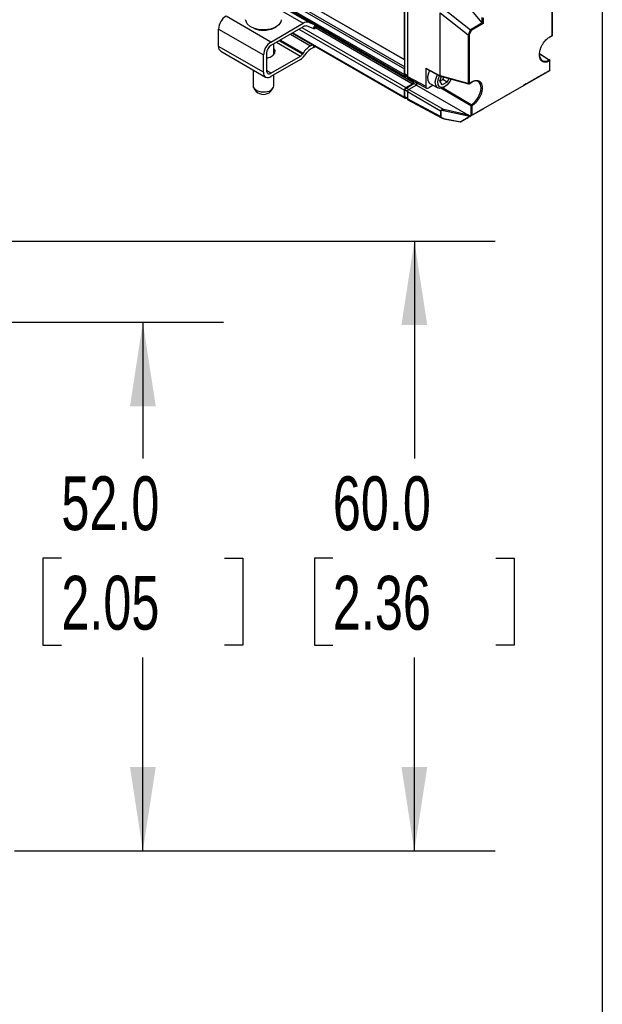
# Model space of a CAD drawing. Header units: millimetres. Extents: x 16 to 683, y 16 to 524.
# Tile 10 of 11: x 625 to 683, y 234 to 331. Entities that reach past the tile are written whole.
import ezdxf

# ---------------------------------------------------------------- set-up
doc = ezdxf.new("R2010")
doc.units = ezdxf.units.MM
doc.header["$LTSCALE"] = 2.5
doc.layers.add('DIMENSIONS', color=140, linetype='Continuous', lineweight=25)
doc.layers.add('TEXT', color=140, linetype='Continuous', lineweight=25)
doc.styles.add('SLDTEXTSTYLE0', font='TXT', dxfattribs={"width": 0.7})
doc.dimstyles.new('SLDDIMSTYLE3', dxfattribs={"dimtxt": 5.39502, "dimasz": 8.255, "dimexe": 0, "dimexo": 0.0625, "dimgap": 1.348755, "dimtad": 0, "dimtih": 1, "dimtoh": 1, "dimrnd": 1e-09, "dimzin": 4, "dimdsep": 46, "dimtxsty": 'SLDTEXTSTYLE0', "dimsah": 1, "dimcen": 0.09, "dimadec": 0, "dimazin": 1, "dimtfac": 1, "dimtofl": 0, "dimtmove": 0, "dimatfit": 3, "dimfxl": 0, "dimfrac": 2, "dimtolj": 1, "dimtzin": 12, "dimarcsym": 0})

# ---------------------------------------------------------------- blocks, each defined once
blk = doc.blocks.new('_D_7')
at = {"layer": 'DIMENSIONS'}
for p, q in [((594.853, 301.219), (645.39, 301.219)), ((637.452, 301.219), (637.452, 287.83)), ((629.437, 278.048), (627.625, 278.048)), ((627.625, 278.048), (627.625, 269.473)), ((645.468, 278.048), (647.28, 278.048)), ((647.28, 278.048), (647.28, 269.473)), ((627.625, 269.473), (629.437, 269.473)), ((647.28, 269.473), (645.468, 269.473)), ((637.452, 249.249), (637.452, 268.265)), ((624.819, 249.249), (645.39, 249.249))]:
    blk.add_line(p, q, dxfattribs=at)
for points in [[(637.452, 301.219), (636.182, 292.964), (638.722, 292.964)], [(637.452, 249.249), (638.722, 257.504), (636.182, 257.504)]]:
    blk.add_solid(points, dxfattribs=at)
at = {"layer": 'DIMENSIONS', "char_height": 5.2917, "attachment_point": 1, "style": 'SLDTEXTSTYLE0'}
for s, insert in [('52.0', (629.437, 286.077)), ('2.05', (629.437, 276.295))]:
    blk.add_mtext(s, dxfattribs=dict(at, insert=insert))
blk = doc.blocks.new('_D_8')
at = {"layer": 'DIMENSIONS'}
for p, q in [((598.701, 309.2), (672.081, 309.2)), ((664.144, 309.2), (664.144, 287.83)), ((656.128, 278.048), (654.316, 278.048)), ((654.316, 278.048), (654.316, 269.473)), ((672.16, 278.048), (673.971, 278.048)), ((673.971, 278.048), (673.971, 269.473)), ((654.316, 269.473), (656.128, 269.473)), ((673.971, 269.473), (672.16, 269.473)), ((664.144, 249.249), (664.144, 268.265)), ((624.819, 249.249), (672.081, 249.249))]:
    blk.add_line(p, q, dxfattribs=at)
for points in [[(664.144, 309.2), (662.874, 300.945), (665.414, 300.945)], [(664.144, 249.249), (665.414, 257.504), (662.874, 257.504)]]:
    blk.add_solid(points, dxfattribs=at)
at = {"layer": 'DIMENSIONS', "char_height": 5.2917, "attachment_point": 1, "style": 'SLDTEXTSTYLE0'}
for s, insert in [('60.0', (656.128, 286.077)), ('2.36', (656.128, 276.295))]:
    blk.add_mtext(s, dxfattribs=dict(at, insert=insert))

msp = doc.modelspace()

# ---------------------------------------------------------------- linework, layer by layer
for p, q in [((377.378, 492.033), (663.167, 327.05)), ((377.481, 491.973), (663.211, 327.025)), ((377.378, 491.114), (663.167, 326.132)), ((377.481, 491.293), (663.211, 326.344)), ((677.71, 329.429), (677.71, 334.183)), ((677.734, 329.463), (677.734, 334.23)), ((663.46, 333.565), (663.46, 325.404)), ((650.994, 332.598), (663.167, 325.57)), ((651.059, 332.419), (663.253, 325.38)), ((653.795, 330.705), (651.059, 332.284)), ((663.167, 327.05), (663.167, 332.358)), ((663.211, 327.025), (663.211, 332.434)), ((666.878, 332.158), (669.657, 329.968)), ((670.803, 330.68), (669.147, 332.656)), ((650.046, 328.779), (645.626, 331.33)), ((651.059, 331.867), (653.227, 330.616)), ((666.683, 331.659), (669.447, 329.481)), ((666.683, 325.466), (666.683, 331.659)), ((670.803, 330.68), (670.803, 331.177)), ((670.92, 331.154), (670.92, 330.603)), ((650.046, 328.779), (653.227, 330.616)), ((653.227, 330.275), (650.046, 328.439)), ((653.091, 330.197), (663.314, 324.294)), ((654.191, 330.106), (653.606, 330.335)), ((653.795, 330.705), (654.38, 330.476)), ((654.38, 330.476), (654.191, 330.106)), ((654.344, 330.066), (654.524, 330.419)), ((654.412, 330.199), (663.977, 324.677)), ((654.479, 330.331), (664.051, 324.805)), ((670.838, 330.65), (669.657, 329.968)), ((670.92, 330.603), (669.717, 329.909)), ((644.89, 330.054), (649.309, 327.503)), ((644.89, 328.353), (644.89, 330.054)), ((651.969, 329.549), (653.943, 328.409)), ((652.146, 329.651), (663.21, 323.263)), ((652.207, 329.686), (663.167, 323.359)), ((652.796, 330.026), (663.167, 324.039)), ((669.447, 329.481), (669.447, 324.706)), ((669.463, 329.473), (669.657, 329.968)), ((669.717, 329.909), (669.545, 329.469)), ((669.545, 329.469), (669.545, 324.715)), ((677.44, 329.245), (677.693, 329.391)), ((677.457, 329.283), (677.71, 329.429)), ((649.309, 325.802), (644.89, 328.353)), ((650.33, 327.543), (650.33, 328.603)), ((650.59, 328.753), (652.948, 327.392)), ((653.132, 327.573), (650.839, 328.896)), ((650.974, 328.975), (653.207, 327.686)), ((653.943, 328.409), (654.12, 328.511)), ((654.23, 328.234), (653.943, 328.069)), ((654.23, 328.448), (654.23, 328.234)), ((645.106, 327.876), (649.525, 325.325)), ((649.309, 325.802), (649.309, 327.503)), ((649.604, 327.673), (649.604, 325.972)), ((650.046, 325.717), (652.948, 327.392)), ((650.417, 327.673), (650.33, 327.803)), ((653.207, 327.686), (653.132, 327.573)), ((653.391, 327.526), (653.316, 327.413)), ((676.443, 327.634), (677.401, 327.032)), ((676.485, 327.604), (677.398, 327.031)), ((652.948, 327.052), (650.046, 325.377)), ((663.211, 327.025), (663.167, 327.05)), ((663.211, 326.208), (663.211, 327.025)), ((677.455, 325.993), (677.455, 326.93)), ((677.48, 326.007), (677.48, 326.964)), ((648.288, 326.039), (648.288, 324.454)), ((650.046, 325.717), (649.604, 325.972)), ((650.33, 324.454), (650.33, 325.541)), ((663.167, 326.132), (663.211, 326.208)), ((663.167, 325.57), (663.167, 326.132)), ((663.211, 325.613), (663.211, 326.208)), ((663.46, 325.469), (663.211, 325.613)), ((663.285, 325.451), (663.478, 325.339)), ((663.46, 325.404), (665.259, 324.437)), ((665.259, 326.218), (666.683, 325.466)), ((665.259, 326.218), (665.259, 324.437)), ((665.277, 326.179), (666.699, 325.429)), ((666.636, 324.964), (666.819, 325.395)), ((669.447, 324.706), (666.683, 325.466)), ((666.703, 325.427), (669.464, 324.669)), ((666.937, 325.095), (667.039, 325.335)), ((669.799, 321.573), (677.455, 325.993)), ((675.312, 324.756), (676.324, 325.339)), ((676.338, 325.348), (676.338, 325.348)), ((676.34, 325.349), (676.381, 325.373)), ((676.34, 325.349), (676.34, 325.349)), ((676.381, 325.373), (676.381, 325.373)), ((676.398, 325.382), (676.958, 325.706)), ((677.054, 325.761), (677.373, 325.945)), ((677.378, 325.948), (677.456, 325.993)), ((663.314, 324.294), (663.977, 324.677)), ((663.325, 324.249), (664.106, 324.7)), ((663.55, 325.212), (665.349, 324.245)), ((664.346, 324.548), (663.609, 324.123)), ((664.051, 324.805), (664.051, 324.942)), ((664.106, 324.7), (664.106, 324.913)), ((664.346, 324.562), (664.106, 324.7)), ((664.346, 324.784), (664.346, 324.548)), ((664.346, 324.548), (669.458, 321.597)), ((666.004, 324.527), (665.554, 324.267)), ((665.678, 324.715), (666.444, 324.273)), ((666.87, 324.574), (666.636, 324.964)), ((666.648, 324.944), (666.937, 325.095)), ((667.379, 324.839), (666.87, 324.574)), ((667.379, 324.839), (666.937, 325.095)), ((667.028, 324.331), (667.146, 324.399)), ((667.531, 325.2), (667.379, 324.839)), ((669.527, 324.677), (669.78, 324.823)), ((669.545, 324.715), (669.797, 324.861)), ((670.945, 322.235), (674.699, 324.401)), ((675.135, 324.653), (674.876, 324.504)), ((648.377, 324.214), (648.606, 323.919)), ((650.013, 323.919), (650.241, 324.214)), ((663.167, 323.359), (663.167, 324.039)), ((663.222, 323.39), (663.222, 324.071)), ((663.47, 323.928), (663.222, 324.071)), ((663.462, 323.252), (663.222, 323.39)), ((663.58, 324.102), (663.325, 324.249)), ((666.704, 321.996), (663.462, 323.868)), ((663.462, 323.868), (663.462, 323.187)), ((663.609, 324.123), (667.051, 322.136)), ((669.683, 322.509), (666.733, 324.244)), ((669.742, 322.611), (666.915, 324.276)), ((663.252, 323.324), (663.462, 323.202)), ((663.326, 323.281), (663.314, 323.274)), ((666.704, 321.444), (663.462, 323.187)), ((663.507, 323.091), (666.812, 321.314)), ((669.683, 322.509), (669.683, 321.506)), ((669.799, 322.51), (669.799, 321.573)), ((666.704, 321.996), (666.704, 321.444)), ((666.733, 321.985), (666.733, 321.433)), ((669.585, 321.449), (667.022, 322.023)), ((669.458, 321.597), (667.051, 322.136)), ((669.585, 321.449), (668.709, 320.943)), ((669.683, 321.506), (669.424, 321.356)), ((669.601, 321.459), (669.683, 321.506)), ((669.86, 321.608), (670.871, 322.192)), ((670.885, 322.2), (670.885, 322.2)), ((670.888, 322.201), (670.929, 322.225)), ((670.888, 322.201), (670.888, 322.201)), ((670.929, 322.225), (670.929, 322.225)), ((667.022, 321.275), (668.709, 320.943)), ((667.034, 321.238), (668.665, 320.918)), ((668.686, 320.93), (669.246, 321.254))]:
    msp.add_line(p, q)
at = {"flags": 128}
for points in [[(648.927, 329.987), (648.418, 330.104), (647.997, 330.305), (647.703, 330.572), (647.567, 330.878), (647.559, 330.973)], [(651.059, 330.973), (651.017, 330.753), (650.816, 330.459), (650.467, 330.215), (650.004, 330.046), (649.474, 329.967), (648.927, 329.987)], [(654.344, 330.066), (654.343, 330.065), (654.319, 330.064), (654.268, 330.078), (654.191, 330.106)], [(654.492, 330.437), (654.457, 330.448), (654.38, 330.476)], [(677.457, 329.283), (677.456, 329.271), (677.453, 329.26), (677.448, 329.251), (677.441, 329.245), (677.432, 329.242), (677.422, 329.241), (677.411, 329.243), (677.407, 329.245)], [(654.23, 328.234), (654.333, 328.307), (654.385, 328.358)], [(649.604, 327.204), (649.957, 327.297), (650.255, 327.469), (650.425, 327.692), (650.444, 327.934), (650.33, 328.143)], [(663.404, 325.374), (663.404, 325.374), (663.349, 325.361), (663.298, 325.363), (663.253, 325.38), (663.217, 325.41), (663.19, 325.453), (663.173, 325.507), (663.167, 325.57)], [(665.638, 325.989), (665.523, 325.724), (665.44, 325.339), (665.468, 325.007), (665.603, 324.772), (665.678, 324.715)], [(666.204, 324.855), (666.274, 325.236), (666.42, 325.576)], [(666.439, 324.848), (666.506, 325.196), (666.625, 325.468)], [(648.288, 324.454), (648.304, 324.353), (648.447, 324.138), (648.722, 323.972), (649.087, 323.879)], [(649.087, 323.879), (649.485, 323.874), (649.856, 323.957), (650.144, 324.115), (650.306, 324.326), (650.33, 324.454)], [(667.028, 324.331), (666.911, 324.273), (666.624, 324.22), (666.391, 324.31), (666.245, 324.531), (666.204, 324.855)], [(667.749, 325.14), (667.62, 324.885), (667.384, 324.584), (667.111, 324.38), (666.843, 324.303), (666.622, 324.365), (666.48, 324.556), (666.439, 324.848)], [(669.585, 321.449), (669.59, 321.452), (669.596, 321.456), (669.601, 321.459)]]:
    msp.add_lwpolyline(points, dxfattribs=at)
for centre, radius, start, end in [((646.489, 329.982), 1.601, 122.60548, 177.39452), ((653.605, 330.064), 0.668, 73.44019, 124.40371), ((653.479, 329.908), 0.446, 73.44019, 124.40371), ((677.651, 329.463), 0.0833, 299.99731, 0), ((677.669, 329.424), 0.0412, 305.1063, 6.20588), ((677.693, 329.467), 0.0415, 294.04692, 354.63294), ((645.4, 328.297), 0.514, 173.70115, 234.98667), ((650.909, 327.43), 1.601, 122.60548, 177.39452), ((650.563, 327.63), 0.961, 122.60548, 177.39452), ((655.155, 326.439), 2.314, 121.60274, 147.3774), ((652.644, 327.885), 0.578, 301.60274, 327.3774), ((652.341, 328.037), 1.157, 301.60274, 327.3774), ((654.852, 326.591), 1.735, 121.60274, 147.3774), ((677.142, 327.528), 0.704, 175.13335, 232.10957), ((677.008, 327.538), 0.64, 242.21851, 307.53948), ((677.396, 326.964), 0.0833, 0, 57.7452), ((677.439, 326.967), 0.0411, 293.75853, 354.92133), ((677.438, 326.96), 0.0413, 5.36196, 64.61206), ((649.758, 325.729), 0.455, 170.78596, 309.20329), ((649.873, 325.928), 0.273, 170.78596, 309.20329), ((663.487, 324.025), 0.32, 122.60548, 177.39452), ((663.891, 324.812), 0.16, 302.60548, 357.39452), ((669.485, 324.831), 0.131, 253.20842, 297.07624), ((669.485, 324.7), 0.0376, 170.28782, 236.1109), ((669.486, 324.749), 0.0833, 254.63555, 299.99731), ((669.505, 324.71), 0.0401, 304.16131, 7.15088), ((669.757, 324.856), 0.0401, 304.16131, 7.15088), ((670.138, 324.332), 0.626, 62.33813, 123.03623), ((670.015, 324.338), 0.688, 354.497, 52.96644), ((649.309, 324.635), 1.004, 225.50553, 314.49447), ((663.257, 323.344), 0.091, 170.78596, 309.20329), ((668.615, 324.367), 2.086, 302.68717, 357.38818), ((669.74, 322.624), 0.128, 243.23378, 297.34352), ((666.754, 322.088), 0.105, 241.60706, 258.72121)]:
    msp.add_arc(centre, radius, start, end)
for centre, major_axis, ratio, start_param, end_param in [((670.861, 330.715), (0.071, -0.0623), 0.701455, 4.496571, 4.989669), ((670.861, 330.637), (0.0833, -0.0481), 0.00007, 0.785439, 1.845684), ((669.486, 329.657), (0.016, 0.186), 0.440486, 2.860295, 3.060561), ((669.486, 329.503), (0.0831, -0.0157), 0.408563, 4.513661, 5.574904), ((669.658, 329.943), (0.0667, -0.0574), 0.22087, 0.708322, 1.769057), ((663.755, 325.575), (0.208, 0.361), 0.577206, 2.356266, 3.159042), ((665.318, 326.252), (0.0417, 0.0722), 0.577118, 2.356151, 3.163402), ((666.732, 325.506), (0.0308, 0.0778), 0.491373, 2.28639, 3.195177), ((676.172, 325.252), (0.211, 0.122), 0.00007, 6.128142, 7.055264), ((676.549, 325.469), (0.211, 0.122), 0.00007, 2.986498, 3.913672), ((676.989, 325.724), (0.0723, 0.0417), 0.000105, 4.260757, 5.824175), ((677.308, 325.908), (0.0722, 0.0417), 0.000102, 5.840674, 6.026466), ((677.396, 325.959), (0.0833, 0.0481), 0.00007, 5.5152, 7.068543), ((665.554, 324.608), (0.208, 0.361), 0.577206, 2.356266, 3.926757), ((674.847, 324.487), (0.209, 0.121), 0.000071, 3.922547, 4.849695), ((675.164, 324.67), (0.209, 0.121), 0.000071, 0.780954, 1.708093), ((663.609, 323.953), (0.104, 0.18), 0.577557, 0.785469, 2.355961), ((663.609, 323.272), (0.104, 0.18), 0.577206, 2.356266, 3.159042), ((669.457, 321.529), (0.144, -0.097), 0.332421, 0.407461, 1.785082), ((669.711, 321.522), (0.209, 0.121), 0.000071, 0.780954, 1.708092), ((669.741, 321.539), (0.0833, 0.0481), 0.00007, 0.785358, 2.338701), ((670.72, 322.105), (0.211, 0.122), 0.00007, 6.128136, 7.055264), ((671.097, 322.322), (0.211, 0.122), 0.00007, 2.986502, 3.913672), ((668.774, 320.981), (0.11, 0.063), 0.000046, 2.212126, 3.775534), ((669.395, 321.34), (0.209, 0.121), 0.000071, 3.922546, 4.849695)]:
    msp.add_ellipse(centre, major_axis=major_axis, ratio=ratio, start_param=start_param, end_param=end_param)
for points, knots in [([(648.346, 330.137), (648.397, 330.111), (648.566, 330.023), (648.79, 329.989), (648.946, 329.966)], [0, 0, 0, 0, 0.303547, 1, 1, 1, 1]), ([(648.946, 329.966), (649.102, 329.954), (649.457, 329.926), (649.93, 329.997), (650.308, 330.128), (650.523, 330.23), (650.607, 330.307), (650.623, 330.321)], [0, 0, 0, 0, 0.250065, 0.566375, 0.751481, 0.952257, 1, 1, 1, 1]), ([(648.927, 329.987), (648.927, 329.971), (648.929, 329.957), (648.936, 329.949), (648.941, 329.955), (648.946, 329.966)], [0, 0, 0, 0, 0.5, 0.5, 1, 1, 1, 1]), ([(676.73, 326.871), (676.716, 326.878), (676.645, 326.91), (676.549, 327.033), (676.459, 327.242), (676.429, 327.514), (676.46, 327.822), (676.549, 328.137), (676.68, 328.433), (676.879, 328.76), (677.143, 329.071), (677.361, 329.218), (677.457, 329.283)], [0, 0, 0, 0, 0.023507, 0.120688, 0.223662, 0.329799, 0.435936, 0.538911, 0.636091, 0.725701, 0.878869, 1, 1, 1, 1]), ([(677.455, 326.93), (677.359, 326.884), (677.142, 326.781), (676.89, 326.779), (676.767, 326.85), (676.73, 326.871)], [0, 0, 0, 0, 0.355847, 0.805808, 1, 1, 1, 1]), ([(677.398, 327.031), (677.401, 327.033), (677.405, 327.034), (677.408, 327.036), (677.412, 327.037), (677.416, 327.038), (677.419, 327.038), (677.427, 327.039), (677.434, 327.038), (677.44, 327.035), (677.445, 327.031), (677.45, 327.026), (677.452, 327.019), (677.455, 327.013), (677.456, 327.005), (677.456, 326.997)], [0, 0, 0, 0, 0.119759, 0.119759, 0.119759, 0.245509, 0.245509, 0.245509, 0.497009, 0.497009, 0.497009, 0.748509, 0.748509, 0.748509, 1.000009, 1.000009, 1.000009, 1.000009]), ([(677.455, 326.93), (677.455, 326.945), (677.45, 326.967), (677.427, 327.006), (677.412, 327.022), (677.398, 327.031)], [0, 0, 0, 0, 0.5, 0.5, 1, 1, 1, 1]), ([(663.287, 325.455), (663.273, 325.463), (663.24, 325.482), (663.216, 325.542), (663.213, 325.592), (663.211, 325.613)], [0, 0, 0, 0, 0.29929, 0.719404, 1, 1, 1, 1]), ([(669.797, 324.861), (669.816, 324.871), (669.852, 324.892), (669.907, 324.918), (669.961, 324.941), (670.015, 324.96), (670.068, 324.975), (670.12, 324.987), (670.188, 324.998), (670.268, 325.002), (670.357, 324.993), (670.441, 324.971), (670.492, 324.945), (670.517, 324.932)], [0, 0, 0, 0, 0.069031, 0.137577, 0.205835, 0.274008, 0.342298, 0.410905, 0.480027, 0.610562, 0.739819, 0.869173, 1, 1, 1, 1]), ([(670.517, 324.932), (670.529, 324.925), (670.554, 324.91), (670.588, 324.884), (670.619, 324.855), (670.649, 324.823), (670.676, 324.788), (670.701, 324.75), (670.724, 324.709), (670.75, 324.652), (670.777, 324.579), (670.799, 324.484), (670.813, 324.382), (670.815, 324.309), (670.816, 324.273)], [0, 0, 0, 0, 0.065527, 0.130565, 0.195284, 0.259856, 0.324452, 0.389247, 0.454411, 0.520112, 0.64055, 0.759957, 0.879413, 1, 1, 1, 1]), ([(663.222, 324.071), (663.222, 324.102), (663.233, 324.139), (663.271, 324.206), (663.298, 324.234), (663.325, 324.249)], [0, 0, 0, 0, 0.5, 0.5, 1, 1, 1, 1]), ([(663.253, 323.325), (663.247, 323.328), (663.234, 323.337), (663.224, 323.361), (663.222, 323.382), (663.222, 323.39)], [0, 0, 0, 0, 0.299292, 0.719396, 1, 1, 1, 1]), ([(670.816, 324.273), (670.815, 324.251), (670.815, 324.209), (670.81, 324.143), (670.803, 324.076), (670.793, 324.008), (670.78, 323.94), (670.764, 323.87), (670.727, 323.734), (670.655, 323.53), (670.523, 323.268), (670.362, 323.021), (670.209, 322.842), (670.083, 322.719), (669.99, 322.64), (669.895, 322.569), (669.832, 322.53), (669.799, 322.51)], [0, 0, 0, 0, 0.034555, 0.068865, 0.103028, 0.137144, 0.171315, 0.205641, 0.240221, 0.370075, 0.500029, 0.629883, 0.759836, 0.820128, 0.879893, 0.939671, 1, 1, 1, 1]), ([(670.816, 324.273), (670.802, 324.265), (670.78, 324.259), (670.735, 324.258), (670.713, 324.264), (670.699, 324.272)], [0, 0, 0, 0, 0.5, 0.5, 1, 1, 1, 1]), ([(669.683, 322.509), (669.683, 322.517), (669.684, 322.527), (669.687, 322.537), (669.69, 322.547), (669.695, 322.557), (669.701, 322.567), (669.707, 322.577), (669.714, 322.586), (669.721, 322.594), (669.725, 322.598), (669.728, 322.601), (669.732, 322.604), (669.735, 322.607), (669.739, 322.609), (669.742, 322.611)], [-0.000009, -0.000009, -0.000009, -0.000009, 0.251491, 0.251491, 0.251491, 0.502991, 0.502991, 0.502991, 0.754491, 0.754491, 0.754491, 0.880241, 0.880241, 0.880241, 1, 1, 1, 1]), ([(669.742, 322.611), (669.756, 322.603), (669.771, 322.587), (669.794, 322.547), (669.799, 322.526), (669.799, 322.51)], [0, 0, 0, 0, 0.5, 0.5, 1, 1, 1, 1]), ([(666.704, 321.996), (666.704, 322.002), (666.705, 322.014), (666.712, 322.032), (666.722, 322.049), (666.737, 322.066), (666.756, 322.081), (666.779, 322.095), (666.812, 322.11), (666.858, 322.125), (666.915, 322.135), (666.981, 322.139), (667.025, 322.137), (667.051, 322.136)], [0, 0, 0, 0, 0.050345, 0.102527, 0.157548, 0.216265, 0.279384, 0.347474, 0.42099, 0.546091, 0.696064, 0.823316, 1, 1, 1, 1]), ([(666.733, 321.433), (666.732, 321.434), (666.73, 321.434), (666.729, 321.434), (666.728, 321.435), (666.727, 321.435), (666.725, 321.435), (666.723, 321.436), (666.72, 321.437), (666.718, 321.438), (666.715, 321.439), (666.713, 321.44), (666.71, 321.441), (666.708, 321.442), (666.706, 321.443), (666.704, 321.444)], [0, 0, 0, 0, 0.119178, 0.119178, 0.119178, 0.24501, 0.24501, 0.24501, 0.496674, 0.496674, 0.496674, 0.748337, 0.748337, 0.748337, 1.000001, 1.000001, 1.000001, 1.000001]), ([(666.812, 321.315), (666.799, 321.322), (666.768, 321.338), (666.735, 321.369), (666.714, 321.4), (666.705, 321.423), (666.704, 321.438), (666.704, 321.444)], [0, 0, 0, 0, 0.24175, 0.549185, 0.724444, 0.887207, 1, 1, 1, 1]), ([(667.022, 322.023), (667.009, 322.026), (666.985, 322.031), (666.948, 322.036), (666.907, 322.041), (666.864, 322.042), (666.821, 322.04), (666.783, 322.033), (666.755, 322.021), (666.736, 322.006), (666.734, 321.992), (666.733, 321.985)], [0, 0, 0, 0, 0.11206, 0.222672, 0.332185, 0.482464, 0.619594, 0.745813, 0.852765, 0.931095, 1, 1, 1, 1]), ([(666.733, 321.433), (666.733, 321.43), (666.734, 321.423), (666.738, 321.413), (666.744, 321.402), (666.758, 321.386), (666.782, 321.366), (666.819, 321.343), (666.864, 321.321), (666.914, 321.303), (666.967, 321.286), (667.003, 321.279), (667.022, 321.275)], [0, 0, 0, 0, 0.033346, 0.067986, 0.105533, 0.147263, 0.248113, 0.374115, 0.513816, 0.675256, 0.833635, 1, 1, 1, 1]), ([(667.051, 322.136), (667.044, 322.124), (667.036, 322.105), (667.025, 322.063), (667.022, 322.041), (667.022, 322.023)], [0, 0, 0, 0, 0.5, 0.5, 1, 1, 1, 1]), ([(667.051, 321.251), (667.01, 321.256), (666.935, 321.265), (666.854, 321.29), (666.819, 321.311), (666.812, 321.315)], [0, 0, 0, 0, 0.50106, 0.9034215, 1, 1, 1, 1]), ([(667.022, 321.275), (667.022, 321.257), (667.025, 321.244), (667.036, 321.235), (667.044, 321.24), (667.051, 321.251)], [0, 0, 0, 0, 0.5, 0.5, 1, 1, 1, 1])]:
    msp.add_open_spline(points, degree=3, knots=knots)
at = {"layer": 'TEXT'}
msp.add_line((682.625, 523.875), (682.625, 15.875), dxfattribs=at)

# ---------------------------------------------------------------- dimensions: what is measured, and where the dimension line sits
at = {"layer": 'DIMENSIONS'}
for base, p2, picture, middle in [((664.144, 309.2), (595.526, 309.2), '_D_8', (664.144, 278.048)), ((637.452, 301.219), (591.678, 301.219), '_D_7', (637.452, 278.048))]:
    dim = msp.add_linear_dim(base=base, p1=(621.644, 249.249), p2=p2, angle=90, dimstyle='SLDDIMSTYLE3', dxfattribs=at)
    dim.commit()
    dim.dimension.update_dxf_attribs({"geometry": picture, "text_midpoint": middle, "dimtype": 160})

doc.saveas('drawing.dxf')
